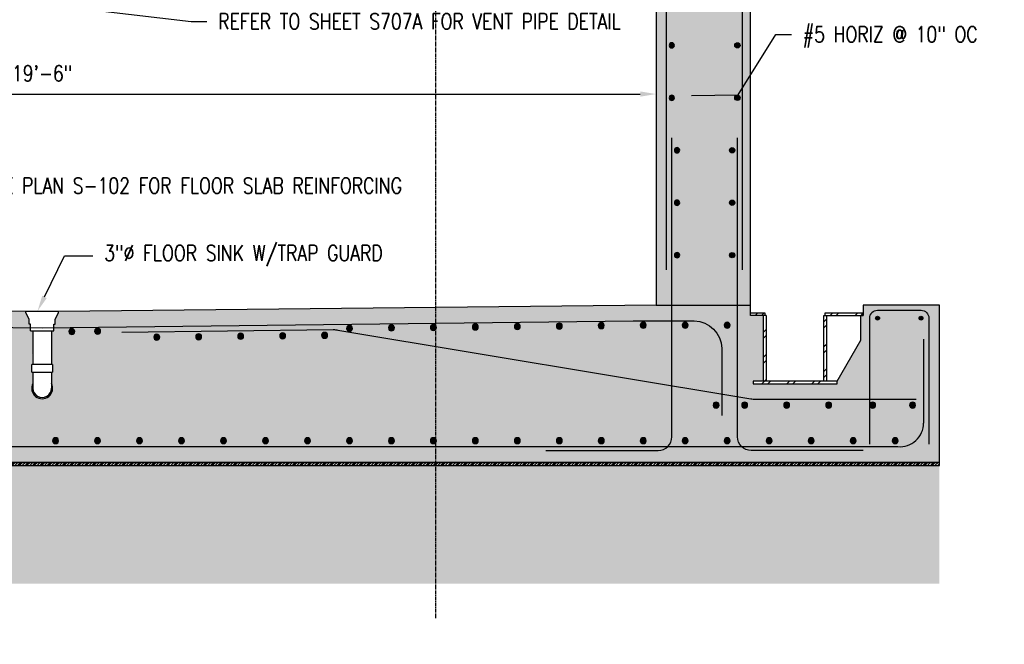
# Model space of a CAD drawing. Header units: inches. Extents: x -3515 to 1803, y -65 to 243.
# Tile 59 of 61: x 490 to 678, y -65 to 54. Entities that reach past the tile are written whole.
import ezdxf
from ezdxf import colors
from ezdxf.entities.mleader import LeaderData, LeaderLine
from ezdxf.math import Vec2, Vec3

# ---------------------------------------------------------------- set-up
doc = ezdxf.new("R2010")
doc.units = ezdxf.units.IN
doc.header["$MEASUREMENT"] = 0
doc.linetypes.add('CENTER2', pattern=[1.125, 0.75, -0.125, 0.125, -0.125])
for name, color, linetype in [('A-DETL-GENF', 3, 'Continuous'), ('A-DETL-MEDM', 3, 'Continuous'), ('A-DETL-THIN', 1, 'Continuous'), ('A-DETL-WIDE', 5, 'Continuous'), ('A-FLOR', 5, 'Continuous'), ('A-WALL', 4, 'Continuous'), ('P-PIPE', 3, 'Continuous'), ('S-ANNO-DIMS', 1, 'Continuous'), ('S-ANNO-NOTE', 2, 'Continuous'), ('S-GRID', 1, 'CENTER2')]:
    doc.layers.add(name, color=color, linetype=linetype)
doc.layers.add('A-WALL-PATT', color=9, linetype='Continuous', true_color=0x808080)
doc.styles.add('Annotative', font='romans.shx', dxfattribs={"width": 0.8, "height": 0.125})
doc.dimstyles.new('Annotative', dxfattribs={"dimscale": 0, "dimtxt": 0.125, "dimasz": 0.125, "dimexe": 0.18, "dimexo": 0.0625, "dimgap": 0.09, "dimtad": 1, "dimdec": 3, "dimzin": 3, "dimdsep": 46, "dimlunit": 4, "dimtxsty": 'Annotative', "dimcen": 0.09, "dimclrt": 2, "dimazin": 2, "dimtfac": 1, "dimtdec": 3, "dimtmove": 0, "dimatfit": 0, "dimfxl": 1, "dimtfill": 1, "dimfrac": 2, "dimtolj": 1, "dimtzin": 0, "dimarcsym": 0})
pattern_1 = [(50, (0, -6e-14), (7.1726, -0.62752), [0.75, -8.25]), (355, (0, -6e-14), (-1.38751, 7.52192), [0.6, -6.6]), (100.4514, (0.598, -0.052), (5.78509, 6.8944), [0.6374, -7.01142]), (46.1842, (0, 2), (10.67241, -1.65519), [1.125, -12.375]), (96.6356, (0.889, 1.862), (9.34662, 9.74119), [0.9561, -10.51714]), (351.1842, (0, 2), (9.34662, 9.74119), [0.9, -9.9]), (21, (1, 1.5), (5.96907, -4.02619), [0.75, -8.25]), (326, (1, 1.5), (2.43315, 7.2515), [0.6, -6.6]), (71.4514, (1.4974, 1.1645), (8.402224, 3.22531), [0.6374, -7.01142]), (37.5, (0, -6e-14), (0.121599, 3.328939), [0, -6.52, 0, -6.7, 0, -6.625]), (7.5, (0, -6e-14), (2.630695, 3.944117), [0, -3.82, 0, -6.37, 0, -2.525]), (327.5, (-2.23, -6e-14), (5.338224, -0.225549), [0, -2.5, 0, -7.8, 0, -10.35]), (317.5, (-3.23, -6e-14), (5.831862, 1.00105), [0, -3.25, 0, -5.18, 0, -7.35])]
pattern_2 = [(45, (672.923, 102.61), (-2.37588, 2.37588), []), (45, (672.923, 106.21), (-2.37588, 2.37588), [])]

# ---------------------------------------------------------------- blocks, each defined once
blk = doc.blocks.new('*D31')
at = {"layer": 'Defpoints', "color": 0, "transparency": 16777216}
for p in [(611.16, 40.22), (377.16, 0), (611.16, 0)]:
    blk.add_point(p, dxfattribs=at)
at = {"layer": 'S-ANNO-DIMS', "color": 0, "lineweight": -2, "transparency": 16777216}
blk.add_line((380.16, 40.22), (608.16, 40.22), dxfattribs=at)
at = {"layer": 'S-ANNO-DIMS', "color": 0, "transparency": 16777216}
for points in [[(380.16, 40.72), (380.16, 39.72), (377.16, 40.22)], [(608.16, 40.72), (608.16, 39.72), (611.16, 40.22)]]:
    blk.add_solid(points, dxfattribs=at)
at = {"layer": 'S-ANNO-DIMS', "color": 2, "lineweight": -3, "transparency": 16777216, "insert": (494.16, 44.16), "char_height": 3, "width": 1.2534, "attachment_point": 5, "style": 'Annotative'}
blk.add_mtext('\\A1;19\'-6"', dxfattribs=at)
blk = doc.blocks.new('_DotBlank')
at = {"color": 0, "linetype": 'ByBlock', "lineweight": -2}
blk.add_line((-0.5, 0), (-1, 0), dxfattribs=at)
blk.add_circle((0, 0), 0.5, dxfattribs=at)
blk = doc.blocks.new('Reinforcing Bar Section_USACE - __8-579028-INTERIOR COLUMN SECTION')
h = blk.add_hatch(color=256)
h.dxf.hatch_style = 1
h.paths.add_polyline_path([(-1051.45, 205.4, 1), (-1052.45, 205.4, 1)])
blk.add_circle((-1051.95, 205.4), 0.5)
blk = doc.blocks.new('Reinf Bar Section_USACE - __6-578991-REINFORCEMENT AT TRENCH AT RETAINING WALL')
h = blk.add_hatch(color=256)
h.dxf.hatch_style = 1
h.paths.add_polyline_path([(800.33, -3.5, 1), (801.08, -3.5, 1)])
for start, end in [(0, 180), (180, 360)]:
    blk.add_arc((800.71, -3.5), 0.375, start, end)
blk = doc.blocks.new('Reinf Bar Section_USACE - __6-599924-REINFORCEMENT AT TRENCH AT RETAINING WALL')
at = {"layer": 'A-DETL-GENF'}
blk.add_hatch(color=256, dxfattribs=at).paths.add_polyline_path([(809.07, -3.87), (809.22, -3.79), (809.33, -3.66), (809.36, -3.5), (809.33, -3.34), (809.22, -3.21), (809.07, -3.13), (808.9, -3.13), (808.75, -3.21), (808.65, -3.34), (808.61, -3.5), (808.65, -3.66), (808.75, -3.79), (808.9, -3.87)])
for start, end in [(0, 180), (180, 360)]:
    blk.add_arc((808.99, -3.5), 0.375, start, end, dxfattribs=at)
blk = doc.blocks.new('Reinforcing Bar Section_USACE - __9-1453024-Section 31')
h = blk.add_hatch(color=256)
h.dxf.hatch_style = 1
h.paths.add_polyline_path([(770.74, -19.08, 1), (771.87, -19.08, 1)])
blk.add_circle((771.31, -19.08), 0.564)

msp = doc.modelspace()

# ---------------------------------------------------------------- hatches: boundary and pattern name
at = {"layer": 'A-DETL-THIN'}
h = msp.add_hatch(dxfattribs=at)
h.set_pattern_fill('PLASTI', color=256, scale=4, angle=45)
h.paths.add_polyline_path([(665.1572, -30), (328.9668, -30), (328.9668, -30.5906), (665.1572, -30.5906)])
at = {"layer": 'A-WALL-PATT', "lineweight": -3}
h = msp.add_hatch(dxfattribs=at)
h.set_pattern_fill('AR-CONC', color=8, style=0)
h.set_pattern_definition(pattern_1)
h.paths.add_polyline_path([(611.164, 0), (629.164, 0), (629.164, 212), (611.164, 212), (611.164, 110), (612.164, 110), (612.164, 98), (611.164, 98)])
h.paths.add_polyline_path([(614.664, 89.5, -1), (613.664, 89.5, -1)], flags=16)
h.paths.add_polyline_path([(613.664, 99.5, -1), (614.664, 99.5, -1)], flags=16)
h.paths.add_polyline_path([(627.164, 89.5, -1), (626.164, 89.5, -1)], flags=16)
h.paths.add_polyline_path([(626.164, 99.5, -1), (627.164, 99.5, -1)], flags=16)
h.paths.add_polyline_path([(614.664, 79.5, -1), (613.664, 79.5, -1)], flags=16)
h.paths.add_polyline_path([(627.164, 79.5, -1), (626.164, 79.5, -1)], flags=16)
h.paths.add_polyline_path([(613.664, 109.5, -1), (614.664, 109.5, -1)], flags=16)
h.paths.add_polyline_path([(626.164, 109.5, -1), (627.164, 109.5, -1)], flags=16)
h.paths.add_polyline_path([(614.664, 69.5, -1), (613.664, 69.5, -1)], flags=16)
h.paths.add_polyline_path([(627.164, 69.5, -1), (626.164, 69.5, -1)], flags=16)
h.paths.add_polyline_path([(613.664, 119.5, -1), (614.664, 119.5, -1)], flags=16)
h.paths.add_polyline_path([(626.164, 119.5, -1), (627.164, 119.5, -1)], flags=16)
h.paths.add_polyline_path([(614.664, 59.5, -1), (613.664, 59.5, -1)], flags=16)
h.paths.add_polyline_path([(627.164, 59.5, -1), (626.164, 59.5, -1)], flags=16)
h.paths.add_polyline_path([(613.664, 129.5, -1), (614.664, 129.5, -1)], flags=16)
h.paths.add_polyline_path([(626.164, 129.5, -1), (627.164, 129.5, -1)], flags=16)
h.paths.add_polyline_path([(614.664, 49.5, -1), (613.664, 49.5, -1)], flags=16)
h.paths.add_polyline_path([(627.164, 49.5, -1), (626.164, 49.5, -1)], flags=16)
h.paths.add_polyline_path([(613.664, 139.5, -1), (614.664, 139.5, -1)], flags=16)
h.paths.add_polyline_path([(626.164, 139.5, -1), (627.164, 139.5, -1)], flags=16)
h.paths.add_polyline_path([(614.664, 39.5, -1), (613.664, 39.5, -1)], flags=16)
h.paths.add_polyline_path([(627.164, 39.5, -1), (626.164, 39.5, -1)], flags=16)
h.paths.add_polyline_path([(613.664, 149.5, -1), (614.664, 149.5, -1)], flags=16)
h.paths.add_polyline_path([(626.164, 149.5, -1), (627.164, 149.5, -1)], flags=16)
h.paths.add_polyline_path([(615.664, 29.5, -1), (614.664, 29.5, -1)], flags=16)
h.paths.add_polyline_path([(626.164, 29.5, -1), (625.164, 29.5, -1)], flags=16)
h.paths.add_polyline_path([(613.664, 159.5, -1), (614.664, 159.5, -1)], flags=16)
h.paths.add_polyline_path([(626.164, 159.5, -1), (627.164, 159.5, -1)], flags=16)
h.paths.add_polyline_path([(615.664, 19.5, -1), (614.664, 19.5, -1)], flags=16)
h.paths.add_polyline_path([(626.164, 19.5, -1), (625.164, 19.5, -1)], flags=16)
h.paths.add_polyline_path([(613.664, 169.5, -1), (614.664, 169.5, -1)], flags=16)
h.paths.add_polyline_path([(626.164, 169.5, -1), (627.164, 169.5, -1)], flags=16)
h.paths.add_polyline_path([(615.664, 9.5, -1), (614.664, 9.5, -1)], flags=16)
h.paths.add_polyline_path([(626.164, 9.5, -1), (625.164, 9.5, -1)], flags=16)
h.paths.add_polyline_path([(613.664, 179.5, -1), (614.664, 179.5, -1)], flags=16)
h.paths.add_polyline_path([(626.164, 179.5, -1), (627.164, 179.5, -1)], flags=16)
h.paths.add_polyline_path([(613.664, 189.5, -1), (614.664, 189.5, -1)], flags=16)
h.paths.add_polyline_path([(626.164, 189.5, -1), (627.164, 189.5, -1)], flags=16)
h.paths.add_polyline_path([(613.664, 199.5, -1), (614.664, 199.5, -1)], flags=16)
h.paths.add_polyline_path([(626.164, 199.5, -1), (627.164, 199.5, -1)], flags=16)
h.paths.add_polyline_path([(613.664, 209.5, -1), (614.664, 209.5, -1)], flags=16)
h.paths.add_polyline_path([(626.164, 209.5, -1), (627.164, 209.5, -1)], flags=16)
h = msp.add_hatch(dxfattribs=at)
h.set_pattern_fill('AR-CONC', color=8, style=0)
h.set_pattern_definition(pattern_1)
h.paths.add_polyline_path([(492.4166, -4.9346), (491.959, -4.9346), (491.959, -3.649), (491.6755, -3.649), (491.6755, -2.6903), (490.9411, -1.2486), (377.164, 0), (341.164, 0), (341.164, -30), (665.1572, -30), (665.1572, 0), (650.6572, 0), (650.6572, -1.5), (650.6572, -2), (650.1572, -2), (650.1572, -6.7058), (645.6572, -14.5), (645.6572, -15), (629.6572, -15), (629.6572, -14.5), (631.6572, -14.5), (631.6572, -2), (629.1572, -2), (629.1572, -1.5), (629.1572, 0), (611.164, 0), (497.263, -1.25), (497.263, -1.4918), (496.6524, -2.6903), (496.6524, -3.649), (496.369, -3.649), (496.369, -4.9346), (495.9113, -4.9346), (495.9113, -11.3224), (496.143, -11.3224), (496.143, -12.8224), (495.9137, -12.8224), (495.9139, -14.9612, -1.65908295), (492.4141, -14.9612), (492.4143, -12.8224), (492.185, -12.8224), (492.185, -11.3224)])
h = msp.add_hatch(dxfattribs=at)
h.set_pattern_fill('FP_5', color=8, style=0, pattern_type=2)
h.set_pattern_definition(pattern_2)
h.paths.add_polyline_path([(643.6572, -2), (650.6572, -2), (650.6572, -1.5), (643.4072, -1.5), (643.4072, -2)])
h.paths.add_polyline_path([(631.6572, -2), (631.9072, -2), (631.9072, -1.5), (629.1572, -1.5), (629.1572, -2)])
h = msp.add_hatch(dxfattribs=at)
h.set_pattern_fill('FP_5', color=8, style=0, pattern_type=2)
h.set_pattern_definition(pattern_2)
h.paths.add_polyline_path([(632.1572, -14.5), (632.1572, -2), (631.6572, -2), (631.6572, -14.5)])
h.paths.add_polyline_path([(643.6572, -14.5), (643.6572, -2), (643.1572, -2), (643.1572, -14.5)])
h = msp.add_hatch(dxfattribs=at)
h.set_pattern_fill('FP_5', color=8, style=0, pattern_type=2)
h.set_pattern_definition(pattern_2)
h.paths.add_polyline_path([(633.5134, -15), (645.6572, -15), (645.6572, -14.5), (629.6572, -14.5), (629.6572, -15), (632.1572, -15)])
h = msp.add_hatch(dxfattribs=at)
h.set_pattern_fill('GRAVEL', color=8, scale=6, style=0)
h.set_pattern_definition([(228.01279, (4.32, 6), (-48, -54), [0.807216, -79.91453]), (184.96974, (3.78, 5.4), (72, 6), [1.38521, -137.13555]), (132.51045, (2.4, 5.28), (60, -66), [0.97673, -96.696196]), (267.27369, (0.06, 3.78), (6, 120), [1.26143, -124.88135]), (292.833654, (0, 2.52), (-30, 72), [1.23693, -122.45624]), (357.27369, (0.48, 1.38), (-120, 6), [1.26143, -124.88135]), (37.69424, (1.74, 1.32), (-78, -60), [1.668174, -165.14909]), (72.25533, (3.06, 2.34), (42, 132), [1.57493, -155.91793]), (121.429566, (3.54, 3.84), (-48, 78), [1.2657, -125.30444]), (175.23636, (2.88, 4.92), (66, -6), [1.44499, -70.804575]), (222.397438, (1.44, 5.04), (-72, -66), [1.86869, -185.00025]), (138.81407, (6, 3.72), (-42, 36), [0.637806, -63.14307]), (171.469234, (5.52, 4.14), (78, -12), [1.21342, -120.12907]), (225, (4.32, 4.32), (-7e-16, -6), [0.848526, -7.636755]), (203.19859, (3.9, 5.04), (30, 12), [0.45695, -45.23769]), (291.8014, (3.48, 4.86), (-6, 18), [0.64622, -31.66477]), (30.96376, (3.72, 4.26), (18, 12), [1.049574, -33.936137]), (161.56505, (4.62, 4.8), (12, -6), [0.758946, -18.21472]), (16.38954, (0, 4.86), (60, 18), [1.0632, -105.25707]), (70.346176, (1.02, 5.16), (-24, -66), [0.891966, -88.304446]), (293.19859, (4.62, 6), (-12, 30), [0.91389, -44.78075]), (343.61046, (4.98, 5.16), (-60, 18), [1.0632, -105.25707]), (339.44395, (0, 1.14), (-30, 12), [1.02528, -50.23874]), (294.77514, (0.96, 0.78), (-30, 66), [0.85907, -85.04786]), (66.80141, (4.68, -6e-14), (12, 30), [0.91389, -44.78075]), (17.354025, (5.04, 0.84), (-78, -24), [1.005786, -99.57254]), (69.44395, (1.74, -6e-14), (-12, -30), [0.51264, -50.75138]), (101.30993, (4.32, -6e-14), (-6, 24), [0.30594, -30.288177]), (165.96376, (4.26, 0.3), (18, -6), [1.23693, -23.501704]), (186.009006, (3.06, 0.6), (60, 6), [1.1463, -113.48354]), (303.69007, (3.72, 3.72), (-6, 12), [0.86533, -20.767976]), (353.157227, (4.2, 3), (102, -12), [1.510764, -149.565376]), (60.9454, (5.7, 2.82), (-24, -42), [0.617736, -61.156045]), (90, (6, 3.36), (-6, 6), [0.36, -5.64]), (120.25644, (2.94, 0.78), (24, -42), [0.833544, -82.52112]), (48.01279, (2.52, 1.5), (48, 54), [1.61443, -79.10731]), (0, (3.6, 2.7), (6, 6), [1.56, -4.44]), (325.304846, (5.16, 2.7), (60, -42), [0.948684, -93.919646]), (254.0546, (5.94, 2.16), (-6, -24), [0.87361, -42.807047]), (207.645975, (5.7, 1.32), (-114, -60), [1.42239, -140.816845]), (175.42608, (4.44, 0.66), (-78, 6), [1.504794, -148.97444])])
h.paths.add_polyline_path([(665.1572, -53.1176), (665.1572, -30.5906), (328.9668, -30.5906), (328.9668, -53.1176)])

# ---------------------------------------------------------------- linework, layer by layer
at = {"layer": 'A-DETL-MEDM', "lineweight": -3}
for p, q in [((629.1572, -1.5), (631.9072, -1.5)), ((629.1572, -2), (629.1572, -1.5)), ((631.9072, -1.5), (631.9072, -2)), ((643.4072, -1.5), (650.6572, -1.5)), ((643.4072, -2), (643.4072, -1.5)), ((650.6572, -1.5), (650.6572, -2)), ((632.1572, -2), (629.1572, -2)), ((631.6572, -14.5), (631.6572, -2)), ((632.1572, -2), (632.1572, -14.5)), ((643.1572, -2), (650.6572, -2)), ((643.1572, -14.5), (643.1572, -2)), ((643.6572, -2), (643.6572, -14.5)), ((650.1572, -6.7058), (650.1572, -2)), ((645.6572, -14.5), (650.1572, -6.7058)), ((645.6572, -14.5), (629.6572, -14.5)), ((629.6572, -14.5), (629.6572, -15)), ((629.6572, -15), (645.6572, -15)), ((645.6572, -15), (645.6572, -14.5))]:
    msp.add_line(p, q, dxfattribs=at)
at = {"layer": 'A-DETL-THIN', "lineweight": -3}
msp.add_lwpolyline([(665.1572, -30), (328.9668, -30), (328.9668, -30.5906), (665.1572, -30.5906)], close=True, dxfattribs=at)
at = {"layer": 'A-DETL-WIDE', "lineweight": -3}
for p, q in [((662.1559, -6.5089), (662.1559, -22.5089)), ((350.539, -27), (657.2339, -27))]:
    msp.add_line(p, q, dxfattribs=at)
for points in [[(613.164, 6.6806), (613.164, 210)], [(627.664, 6.6806), (627.664, 210)], [(349.539, -3.0483), (377.1472, -3.0483), (494.164, -4.324)]]:
    msp.add_lwpolyline(points, dxfattribs=at)
for points in [[(590.164, -27.7338), (611.534, -27.7338, 0.41421356), (614.164, -25.1038), (614.164, 31.8836)], [(650.664, -27.7338), (629.294, -27.7338, -0.41421356), (626.664, -25.1038), (626.664, 31.8836)], [(651.8759, -26.5103), (651.8759, -2.5103, -0.41421356), (653.3759, -1.0103), (661.6559, -1.0103, -0.41421356), (663.1559, -2.5103), (663.1559, -26.5103)], [(494.164, -4.324), (606.7796, -3.0483), (618.4179, -3.0483, -0.41421356), (623.6679, -8.2983), (623.6679, -21.0515)], [(509.3572, -5.1519), (549.6173, -4.6959, -0.04414758), (550.5398, -4.767), (629.2286, -17.8818, 0.04131065), (630.0917, -17.9532), (660.7453, -17.9532)]]:
    msp.add_lwpolyline(points, format="xyb", dxfattribs=at)
msp.add_arc((657.6459, -22.5089), 4.51, 264.758505, 0, dxfattribs=at)
at = {"layer": 'A-FLOR', "lineweight": -3}
for p, q in [((491.065, -1.25), (377.164, 0)), ((497.263, -1.2565), (491.065, -1.2565)), ((611.164, 0), (497.263, -1.25)), ((629.1572, -1.5), (629.1572, 0)), ((341.164, -30), (665.1572, -30))]:
    msp.add_line(p, q, dxfattribs=at)
msp.add_lwpolyline([(665.1572, -30), (665.1572, 0), (650.6572, 0), (650.6572, -1.5)], dxfattribs=at)
at = {"layer": 'A-WALL', "lineweight": -3}
for p, q in [((629.164, 0), (629.164, 211.2929)), ((611.164, 98), (611.164, 0)), ((611.164, 0), (629.164, 0))]:
    msp.add_line(p, q, dxfattribs=at)
at = {"layer": 'P-PIPE', "lineweight": -3}
for p, q in [((491.065, -1.4918), (491.065, -1.2565)), ((491.6755, -2.6903), (491.065, -1.4918)), ((496.6524, -2.6903), (497.263, -1.4918)), ((497.263, -1.4918), (497.263, -1.2565)), ((491.6755, -3.649), (491.6755, -2.6903)), ((491.959, -3.649), (491.6755, -3.649)), ((491.959, -4.9346), (491.959, -3.649)), ((496.369, -4.9346), (496.369, -3.649)), ((496.369, -3.649), (496.6524, -3.649)), ((496.6524, -3.649), (496.6524, -2.6903)), ((491.959, -4.9346), (496.369, -4.9346)), ((492.4166, -11.3224), (492.4166, -4.9346)), ((495.9113, -4.9346), (495.9113, -11.3224)), ((492.185, -12.8224), (492.185, -11.3224)), ((496.143, -11.3224), (492.185, -11.3224)), ((492.185, -12.8224), (496.143, -12.8224)), ((492.4143, -12.8744), (492.414, -15.8854)), ((495.9137, -12.8744), (495.914, -15.8854)), ((496.143, -11.3224), (496.143, -12.8224))]:
    msp.add_line(p, q, dxfattribs=at)
for radius, start, end in [(1.979, 152.158322, 27.841678), (1.75, 179.989325, 0.010675)]:
    msp.add_arc((494.164, -15.8854), radius, start, end, dxfattribs=at)
at = {"layer": 'S-GRID', "lineweight": -3}
msp.add_line((569.164, -59.7164), (569.164, 234.0167), dxfattribs=at)

# ---------------------------------------------------------------- block references
at = {"layer": 'A-DETL-GENF', "lineweight": -3, "xscale": -1}
for name, p in [('Reinforcing Bar Section_USACE - __8-579028-INTERIOR COLUMN SECTION', (-437.7891, -155.8971)), ('Reinforcing Bar Section_USACE - __8-579028-INTERIOR COLUMN SECTION', (-437.7891, -165.8971)), ('Reinforcing Bar Section_USACE - __8-579028-INTERIOR COLUMN SECTION', (-436.7891, -175.8971)), ('Reinforcing Bar Section_USACE - __8-579028-INTERIOR COLUMN SECTION', (-436.7891, -185.8971)), ('Reinforcing Bar Section_USACE - __8-579028-INTERIOR COLUMN SECTION', (-436.7891, -195.8971)), ('Reinforcing Bar Section_USACE - __9-1453024-Section 31', (1340.0336, 14.7983)), ('Reinforcing Bar Section_USACE - __9-1453024-Section 31', (1348.0327, 14.8861)), ('Reinforcing Bar Section_USACE - __9-1453024-Section 31', (1356.0317, 14.9739)), ('Reinforcing Bar Section_USACE - __9-1453024-Section 31', (1364.0307, 15.0616)), ('Reinforcing Bar Section_USACE - __9-1453024-Section 31', (1372.0298, 15.1494)), ('Reinforcing Bar Section_USACE - __9-1453024-Section 31', (1380.0318, 15.2159)), ('Reinforcing Bar Section_USACE - __9-1453024-Section 31', (1388.0318, 15.2159)), ('Reinforcing Bar Section_USACE - __9-1453024-Section 31', (1396.0318, 15.2159)), ('Reinf Bar Section_USACE - __6-599924-REINFORCEMENT AT TRENCH AT RETAINING WALL', (1462.3631, 0.9897)), ('Reinf Bar Section_USACE - __6-578991-REINFORCEMENT AT TRENCH AT RETAINING WALL', (1462.3631, 0.9897)), ('Reinforcing Bar Section_USACE - __9-1453024-Section 31', (1271.1323, 14.0144)), ('Reinforcing Bar Section_USACE - __9-1453024-Section 31', (1276.0413, 14.096)), ('Reinforcing Bar Section_USACE - __9-1453024-Section 31', (1287.3058, 12.9375)), ('Reinforcing Bar Section_USACE - __9-1453024-Section 31', (1295.3048, 13.0281)), ('Reinforcing Bar Section_USACE - __9-1453024-Section 31', (1303.3038, 13.1187)), ('Reinforcing Bar Section_USACE - __9-1453024-Section 31', (1311.3027, 13.2094)), ('Reinforcing Bar Section_USACE - __9-1453024-Section 31', (1319.3017, 13.3)), ('Reinforcing Bar Section_USACE - __9-1453024-Section 31', (1324.0356, 14.6227)), ('Reinforcing Bar Section_USACE - __9-1453024-Section 31', (1332.0346, 14.7105)), ('Reinforcing Bar Section_USACE - __9-1453024-Section 31', (1393.9107, 0)), ('Reinforcing Bar Section_USACE - __9-1453024-Section 31', (1399.3631, 0)), ('Reinforcing Bar Section_USACE - __9-1453024-Section 31', (1407.3631, 0)), ('Reinforcing Bar Section_USACE - __9-1453024-Section 31', (1415.3631, 0)), ('Reinforcing Bar Section_USACE - __9-1453024-Section 31', (1423.7437, 0)), ('Reinforcing Bar Section_USACE - __9-1453024-Section 31', (1431.3631, 0)), ('Reinforcing Bar Section_USACE - __9-1453024-Section 31', (1268.0318, -6.7868)), ('Reinforcing Bar Section_USACE - __9-1453024-Section 31', (1276.0318, -6.7868)), ('Reinforcing Bar Section_USACE - __9-1453024-Section 31', (1284.0318, -6.7868)), ('Reinforcing Bar Section_USACE - __9-1453024-Section 31', (1292.0318, -6.7868)), ('Reinforcing Bar Section_USACE - __9-1453024-Section 31', (1300.0318, -6.7868)), ('Reinforcing Bar Section_USACE - __9-1453024-Section 31', (1308.0318, -6.7868)), ('Reinforcing Bar Section_USACE - __9-1453024-Section 31', (1316.0318, -6.7868)), ('Reinforcing Bar Section_USACE - __9-1453024-Section 31', (1324.0318, -6.7868)), ('Reinforcing Bar Section_USACE - __9-1453024-Section 31', (1332.0318, -6.7868)), ('Reinforcing Bar Section_USACE - __9-1453024-Section 31', (1340.0318, -6.7868)), ('Reinforcing Bar Section_USACE - __9-1453024-Section 31', (1348.0318, -6.7868)), ('Reinforcing Bar Section_USACE - __9-1453024-Section 31', (1356.0318, -6.7868)), ('Reinforcing Bar Section_USACE - __9-1453024-Section 31', (1364.0318, -6.7868)), ('Reinforcing Bar Section_USACE - __9-1453024-Section 31', (1372.0318, -6.7868)), ('Reinforcing Bar Section_USACE - __9-1453024-Section 31', (1380.0318, -6.7868)), ('Reinforcing Bar Section_USACE - __9-1453024-Section 31', (1388.0318, -6.7868)), ('Reinforcing Bar Section_USACE - __9-1453024-Section 31', (1396.0318, -6.7868)), ('Reinforcing Bar Section_USACE - __9-1453024-Section 31', (1404.0318, -6.7868)), ('Reinforcing Bar Section_USACE - __9-1453024-Section 31', (1412.0318, -6.7868)), ('Reinforcing Bar Section_USACE - __9-1453024-Section 31', (1420.0318, -6.7868)), ('Reinforcing Bar Section_USACE - __9-1453024-Section 31', (1428.0318, -6.7868))]:
    msp.add_blockref(name, p, dxfattribs=at)
at = {"layer": 'A-DETL-GENF', "lineweight": -3}
for p in [(1678.617, -155.8971), (1678.617, -165.8971), (1677.617, -175.8971), (1677.617, -185.8971), (1677.617, -195.8971)]:
    msp.add_blockref('Reinforcing Bar Section_USACE - __8-579028-INTERIOR COLUMN SECTION', p, dxfattribs=at)

# ---------------------------------------------------------------- dimensions: what is measured, and where the dimension line sits
at = {"layer": 'S-ANNO-DIMS', "lineweight": -3}
dim = msp.add_linear_dim(base=(611.164, 40.2191), p1=(377.164, 0), p2=(611.164, 0), dimstyle='Annotative', override={"dimpost": '\\X', "dimse1": 1, "dimse2": 1, "dimtfill": 0}, dxfattribs=at)
dim.commit()
dim.dimension.update_dxf_attribs({"geometry": '*D31', "text_midpoint": (494.164, 44.1648)})

# ---------------------------------------------------------------- leaders
at = {"layer": 'S-ANNO-NOTE', "lineweight": -3}
ml = msp.add_multileader_mtext('Standard', dxfattribs=at)
ml.set_content('REFER TO SHEET S707A FOR VENT PIPE DETAIL', color=256, style='Annotative')
ml.set_leader_properties(color=1, linetype='ByLayer', lineweight=-1)
ml.build(insert=Vec2(0, 0))
ml.multileader.update_dxf_attribs({"text_right_attachment_type": 3, "dogleg_length": 0.125, "arrow_head_size": 3, "scale": 24})
ctx = ml.context
ctx.base_point, ctx.scale, ctx.char_height, ctx.arrow_head_size, ctx.landing_gap_size, ctx.plane_origin = Vec3(247.1282, 50.4533), 24, 3, 3, 2.16, Vec3(182.2155, 3.7685)
ctx.right_attachment = 3
notes = []
notes.append((ctx, [(1, (1, 1, 0), (244.1282, 50.4533), (1, 0), 3, [(1, [(219.022, 70.3396)], 0, [])])]))
ctx.mtext.insert, ctx.mtext.width, ctx.mtext.defined_height, ctx.mtext.flow_direction = Vec3(249.2882, 51.9533), 38.62386, 7.3209, 5
ml = msp.add_multileader_mtext('Standard', dxfattribs=at)
ml.set_content('REFER TO SHEET S707A FOR VENT PIPE DETAIL', color=256, style='Annotative')
ml.set_leader_properties(color=1, linetype='ByLayer', lineweight=-1)
ml.build(insert=Vec2(0, 0))
ml.multileader.update_dxf_attribs({"text_right_attachment_type": 3, "dogleg_length": 0.125, "arrow_head_size": 3, "scale": 24})
ctx = ml.context
ctx.base_point, ctx.scale, ctx.char_height, ctx.arrow_head_size, ctx.landing_gap_size, ctx.plane_origin = Vec3(525.5613, 54.0749), 24, 3, 3, 2.16, Vec3(464.9723, 9.2797)
ctx.right_attachment = 3
notes.append((ctx, [(1, (1, 1, 0), (522.5613, 54.0749), (1, 0), 3, [(0, [(518.5662, 63.2403), (446.8251, 62.9712)], 0, [])])]))
ctx.mtext.insert, ctx.mtext.width, ctx.mtext.defined_height, ctx.mtext.flow_direction = Vec3(527.7213, 55.5749), 40.014208, 7.1821, 5
ml = msp.add_multileader_mtext('Standard', dxfattribs=at)
ml.set_content('\\pxt3.2,6.4,9.6,12.8,16,19.2,22.4,25.6,28.8,32,35.2,38.4,41.6,44.8,48,51.2,54.4,57.6,60.8,64,67.2,70.4,73.6,76.8,80,83.2,86.4,89.6,92.8,96,99.2,102.4;#6 @ 6" HORIZ EA FACE TYP ', color=256, style='Annotative')
ml.set_leader_properties(color=1, linetype='ByLayer', lineweight=-1)
ml.set_arrow_properties(name='DOTBLANK')
ml.build(insert=Vec2(0, 0))
ml.multileader.update_dxf_attribs({"text_right_attachment_type": 3, "dogleg_length": 0.125, "arrow_head_size": 3, "scale": 24})
ctx = ml.context
ctx.base_point, ctx.scale, ctx.char_height, ctx.arrow_head_size, ctx.landing_gap_size, ctx.plane_origin = Vec3(29.5609, 50.5776), 24, 3, 3, 2.16, Vec3(9.2121, 36.3669)
ctx.right_attachment = 3
notes.append((ctx, [(0, (1, 1, 0), (26.5609, 50.5776), (1, 0), 3, [(2, [(1.7548, 40.4184), (9.0783, 40.4184)], 0, [])])]))
ctx.mtext.insert, ctx.mtext.width, ctx.mtext.defined_height, ctx.mtext.flow_direction = Vec3(31.7209, 52.5776), 55.903585, 7.0408, 5
ml = msp.add_multileader_mtext('Standard', dxfattribs=at)
ml.set_content('\\pxt3.2,6.4,9.6,12.8,16,19.2,22.4,25.6,28.8,32,35.2,38.4,41.6,44.8,48,51.2,54.4,57.6,60.8,64,67.2,70.4,73.6,76.8,80,83.2,86.4,89.6,92.8,96,99.2,102.4;#6 @ 6"HORIZ EA FACE TYP ', color=256, style='Annotative')
ml.set_leader_properties(color=1, linetype='ByLayer', lineweight=-1)
ml.set_arrow_properties(name='DOTBLANK')
ml.build(insert=Vec2(0, 0))
ml.multileader.update_dxf_attribs({"text_right_attachment_type": 3, "dogleg_length": 0.125, "arrow_head_size": 3, "scale": 24})
ctx = ml.context
ctx.base_point, ctx.scale, ctx.char_height, ctx.arrow_head_size, ctx.landing_gap_size, ctx.plane_origin = Vec3(396.1096, 51.3384), 24, 3, 3, 2.16, Vec3(375.4726, 36.3394)
ctx.right_attachment = 3
notes.append((ctx, [(0, (1, 1, 0), (393.1096, 51.3384), (1, 0), 3, [(2, [(367.9654, 40.4184), (375.289, 40.4184)], 0, [])])]))
ctx.mtext.insert, ctx.mtext.width, ctx.mtext.defined_height, ctx.mtext.flow_direction = Vec3(398.2696, 53.3384), 58.514356, 6.4775, 5
ml = msp.add_multileader_mtext('Standard', dxfattribs=at)
ml.set_content('\\pxt3.2,6.4,9.6,12.8,16,19.2,22.4,25.6,28.8,32,35.2,38.4,41.6,44.8,48,51.2,54.4,57.6,60.8,64,67.2,70.4,73.6,76.8,80,83.2,86.4,89.6,92.8,96,99.2,102.4;#5 HORIZ @ 10" OC', color=256, style='Annotative')
ml.set_leader_properties(color=1, linetype='ByLayer', lineweight=-1)
ml.build(insert=Vec2(0, 0))
ml.multileader.update_dxf_attribs({"text_right_attachment_type": 3, "dogleg_length": 0.125, "arrow_head_size": 3, "scale": 24})
ctx = ml.context
ctx.base_point, ctx.scale, ctx.char_height, ctx.arrow_head_size, ctx.landing_gap_size, ctx.plane_origin = Vec3(636.9746, 51.6043), 24, 3, 3, 2.16, Vec3(631.119, 42.4565)
ctx.right_attachment = 3
notes.append((ctx, [(0, (1, 1, 0), (633.9746, 51.6043), (1, 0), 3, [(0, [(614.9155, 39.9023), (626.8402, 40.0502)], 0, [])])]))
ctx.mtext.insert, ctx.mtext.width, ctx.mtext.defined_height, ctx.mtext.flow_direction = Vec3(639.1346, 53.1043), 27.700804, 7.0408, 5
ml = msp.add_multileader_mtext('Standard', dxfattribs=at)
ml.set_content('\\pxt3.2,6.4,9.6,12.8,16,19.2,22.4,25.6,28.8,32,35.2,38.4,41.6,44.8,48,51.2,54.4,57.6,60.8,64,67.2,70.4,73.6,76.8,80,83.2,86.4,89.6,92.8,96,99.2,102.4;#8 @ 6" VERT EA FACE TYP', color=256, style='Annotative')
ml.set_leader_properties(color=1, linetype='ByLayer', lineweight=-1)
ml.build(insert=Vec2(0, 0))
ml.multileader.update_dxf_attribs({"text_right_attachment_type": 3, "dogleg_length": 0.125, "arrow_head_size": 3, "scale": 24})
ctx = ml.context
ctx.base_point, ctx.scale, ctx.char_height, ctx.arrow_head_size, ctx.landing_gap_size, ctx.plane_origin = Vec3(29.5709, 40.2493), 24, 3, 3, 2.16, Vec3(9.2221, 26.0386)
ctx.right_attachment = 3
notes.append((ctx, [(0, (1, 1, 0), (26.5709, 40.2493), (1, 0), 3, [(2, [(0.9533, 31.4265), (9.9533, 31.4211)], 0, [])])]))
ctx.mtext.insert, ctx.mtext.width, ctx.mtext.defined_height, ctx.mtext.flow_direction = Vec3(31.7309, 42.2493), 56.218365, 7.0408, 5
ml = msp.add_multileader_mtext('Standard', dxfattribs=at)
ml.set_content('\\pxt3.2,6.4,9.6,12.8,16,19.2,22.4,25.6,28.8,32,35.2,38.4,41.6,44.8,48,51.2,54.4,57.6,60.8,64,67.2,70.4,73.6,76.8,80,83.2,86.4,89.6,92.8,96,99.2,102.4;#6 @ 6" VERT EA FACE TYP W/ STD DEGREE HOOK ', color=256, style='Annotative')
ml.set_leader_properties(color=1, linetype='ByLayer', lineweight=-1)
ml.build(insert=Vec2(0, 0))
ml.multileader.update_dxf_attribs({"text_right_attachment_type": 3, "dogleg_length": 0.125, "arrow_head_size": 3, "scale": 24})
ctx = ml.context
ctx.base_point, ctx.scale, ctx.char_height, ctx.arrow_head_size, ctx.landing_gap_size, ctx.plane_origin = Vec3(396.2321, 37.3914), 24, 3, 3, 2.16, Vec3(375.4825, 26.0111)
ctx.right_attachment = 3
notes.append((ctx, [(0, (1, 1, 0), (393.2321, 37.3914), (1, 0), 3, [(2, [(367.2608, 30.4627), (376.1387, 28.8721)], 0, [])])]))
ctx.mtext.insert, ctx.mtext.width, ctx.mtext.defined_height, ctx.mtext.flow_direction = Vec3(398.3921, 39.3914), 56.069086, 6.3877, 5
ml = msp.add_multileader_mtext('Standard', dxfattribs=at)
ml.set_content('\\pxt3.2,6.4,9.6,12.8,16,19.2,22.4,25.6,28.8,32,35.2,38.4,41.6,44.8,48,51.2,54.4,57.6,60.8,64,67.2,70.4,73.6,76.8,80,83.2,86.4,89.6,92.8,96,99.2,102.4;{\\C256;SEE PLAN S-102 FOR FLOOR SLAB REINFORCING }', color=256, style='Annotative')
ml.set_leader_properties(color=1, linetype='ByLayer', lineweight=-1)
ml.build(insert=Vec2(0, 0))
ml.multileader.update_dxf_attribs({"text_right_attachment_type": 3, "dogleg_length": 0.125, "arrow_head_size": 3, "scale": 24})
ctx = ml.context
ctx.base_point, ctx.scale, ctx.char_height, ctx.arrow_head_size, ctx.landing_gap_size, ctx.plane_origin = Vec3(480.5582, 22.773), 24, 3, 3, 2.16, Vec3(459.4113, -2.4356)
ctx.right_attachment = 3
notes.append((ctx, [(0, (1, 1, 0), (477.5582, 22.773), (1, 0), 3, [(3, [(476.4573, -4.003), (468.3549, -27)], 0, [])])]))
ctx.mtext.insert, ctx.mtext.width, ctx.mtext.defined_height, ctx.mtext.flow_direction = Vec3(482.7182, 24.273), 51.919574, 7.0408, 5
ml = msp.add_multileader_mtext('Standard', dxfattribs=at)
ml.set_content('\\pxt3.2,6.4,9.6,12.8,16,19.2,22.4,25.6,28.8,32,35.2,38.4,41.6,44.8,48,51.2,54.4,57.6,60.8,64,67.2,70.4,73.6,76.8,80,83.2,86.4,89.6,92.8,96,99.2,102.4;{\\C256;SEE PLAN S-102 FOR FLOOR SLAB REINFORCING }', color=256, style='Annotative')
ml.set_leader_properties(color=1, linetype='ByLayer', lineweight=-1)
ml.build(insert=Vec2(0, 0))
ml.multileader.update_dxf_attribs({"text_right_attachment_type": 3, "dogleg_length": 0.125, "arrow_head_size": 3, "scale": 24})
ctx = ml.context
ctx.base_point, ctx.scale, ctx.char_height, ctx.arrow_head_size, ctx.landing_gap_size, ctx.plane_origin = Vec3(93.8589, 20.5682), 24, 3, 3, 2.16, Vec3(73.5101, -0.6263)
ctx.right_attachment = 3
notes.append((ctx, [(0, (1, 1, 0), (90.8589, 20.5682), (1, 0), 3, [(3, [(74.6696, -4.6969), (81.3908, -25.5)], 0, [])])]))
ctx.mtext.insert, ctx.mtext.width, ctx.mtext.defined_height, ctx.mtext.flow_direction = Vec3(96.0189, 22.0682), 51.919574, 7.0408, 5
ml = msp.add_multileader_mtext('Standard', dxfattribs=at)
ml.set_content('3"%%C FLOOR SINK W/TRAP GUARD', color=256, style='Annotative')
ml.set_leader_properties(color=1, linetype='ByLayer', lineweight=-1)
ml.build(insert=Vec2(0, 0))
ml.multileader.update_dxf_attribs({"text_right_attachment_type": 3, "dogleg_length": 0.125, "arrow_head_size": 3, "scale": 24})
ctx = ml.context
ctx.base_point, ctx.scale, ctx.char_height, ctx.arrow_head_size, ctx.landing_gap_size, ctx.plane_origin = Vec3(503.8353, 9.3969), 24, 3, 3, 2.16, Vec3(420.1126, -37.6319)
ctx.right_attachment = 3
notes.append((ctx, [(1, (1, 1, 0), (498.4393, 9.3969), (1, 0), 5.396, [(1, [(493.2881, -1.1429)], 0, [])])]))
ctx.mtext.insert, ctx.mtext.width, ctx.mtext.defined_height, ctx.mtext.flow_direction = Vec3(505.9953, 11.3969), 44.285514, 7.0408, 5
ml = msp.add_multileader_mtext('Standard', dxfattribs=at)
ml.set_content('\\pxt3.2,6.4,9.6,12.8,16,19.2,22.4,25.6,28.8,32,35.2,38.4,41.6,44.8,48,51.2,54.4,57.6,60.8,64,67.2,70.4,73.6,76.8,80,83.2,86.4,89.6,92.8,96,99.2,102.4;3"%%C DRAIN  ', color=256, style='Annotative')
ml.set_leader_properties(color=1, linetype='ByLayer', lineweight=-1)
ml.build(insert=Vec2(0, 0))
ml.multileader.update_dxf_attribs({"text_right_attachment_type": 3, "dogleg_length": 0.125, "arrow_head_size": 3, "scale": 24})
ctx = ml.context
ctx.base_point, ctx.scale, ctx.char_height, ctx.arrow_head_size, ctx.landing_gap_size, ctx.plane_origin = Vec3(114.294, 4.6152), 24, 3, 3, 2.16, Vec3(73.8569, -4.3296)
ctx.right_attachment = 3
notes.append((ctx, [(1, (1, 1, 0), (139.5569, 4.0438), (-1, 0), 3, [(1, [(139.5569, -14.7354)], 0, [])])]))
ctx.mtext.insert, ctx.mtext.width, ctx.mtext.defined_height, ctx.mtext.flow_direction = Vec3(116.454, 6.1152), 51.919574, 7.0408, 5
ml = msp.add_multileader_mtext('Standard', dxfattribs=at)
ml.set_content('8"%%C SOLID PVC\\PDRAIN', color=256, style='Annotative')
ml.set_leader_properties(color=1, linetype='ByLayer', lineweight=-1)
ml.build(insert=Vec2(0, 0))
ml.multileader.update_dxf_attribs({"text_right_attachment_type": 3, "dogleg_length": 0.125, "arrow_head_size": 3, "scale": 24})
ctx = ml.context
ctx.base_point, ctx.scale, ctx.char_height, ctx.arrow_head_size, ctx.landing_gap_size, ctx.plane_origin = Vec3(196.3841, -57.3259), 24, 3, 3, 2.16, Vec3(129.5198, -103.4645)
ctx.right_attachment = 3
notes.append((ctx, [(1, (1, 1, 0), (193.3841, -57.3259), (1, 0), 3, [(1, [(188.5104, -42.695)], 0, [])])]))
ctx.mtext.insert, ctx.mtext.width, ctx.mtext.defined_height, ctx.mtext.flow_direction = Vec3(198.5441, -55.8259), 44.285514, 7.0408, 5
for ctx, leaders in notes:
    for number, flags, end, landing, length, lines in leaders:
        leader = LeaderData()
        leader.index, (leader.has_last_leader_line, leader.has_dogleg_vector, leader.attachment_direction) = number, flags
        leader.last_leader_point, leader.dogleg_vector, leader.dogleg_length = Vec3(end), Vec3(landing), length
        for number, points, colour, breaks in lines:
            line = LeaderLine()
            line.index, line.vertices, line.color, line.breaks = number, Vec3.list(points), colors.encode_raw_color(colour), breaks
            leader.lines.append(line)
        ctx.leaders.append(leader)

doc.saveas('drawing.dxf')
